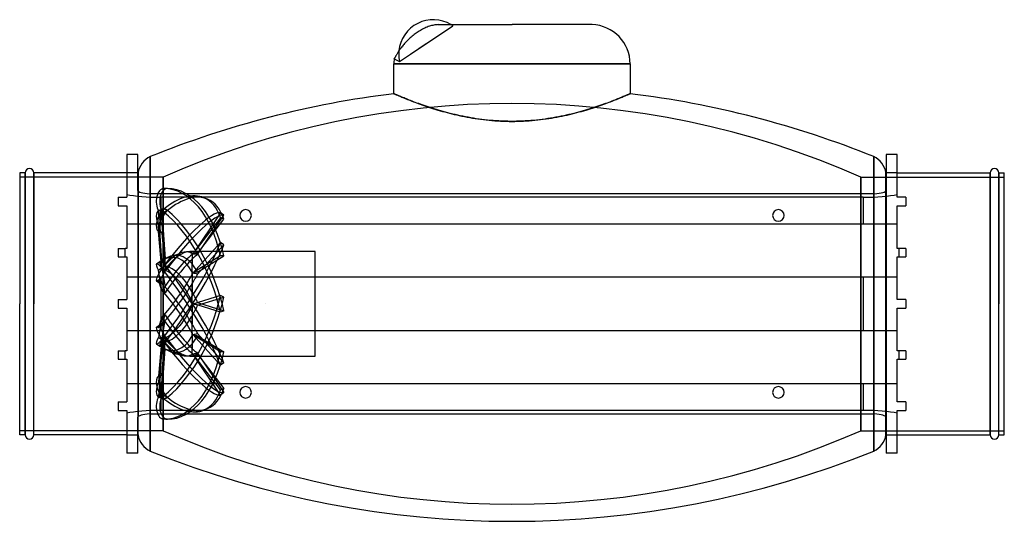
# Model space of a CAD drawing. Header units: millimetres. Extents: x -231 to 231, y -102 to 133.
import ezdxf

# ---------------------------------------------------------------- set-up
doc = ezdxf.new("R2010")
doc.units = ezdxf.units.MM
doc.layers.add('HIDDEN', color=7, linetype='Continuous')
doc.layers.add('THICK', color=7, linetype='Continuous')

msp = doc.modelspace()

# ---------------------------------------------------------------- linework, layer by layer
at = {"layer": 'HIDDEN'}
for p, q in [((-47.64, 117.14), (-27.73, 130.42)), ((-47.64, 117.14), (-40.25, 122.07)), ((-52.77, 113.73), (-47.64, 117.14)), ((0, 112.53), (-55.44, 112.53)), ((-55.29, 114.91), (-55.28, 114.91)), ((-55.28, 114.92), (-55.27, 114.94)), ((-55.28, 114.91), (-55.28, 114.92)), ((-55.27, 114.94), (-55.26, 114.97)), ((-55.26, 114.97), (-55.24, 115)), ((-55.24, 115), (-55.22, 115.04)), ((55.44, 112.53), (0, 112.53)), ((-55.44, 98.6), (-55.42, 98.6)), ((-55.42, 98.6), (-55.37, 98.57)), ((-55.37, 98.57), (-55.29, 98.54)), ((-55.29, 98.54), (-55.17, 98.49)), ((-55.17, 98.49), (-55.02, 98.42)), ((-55.02, 98.42), (-54.84, 98.34)), ((-54.84, 98.34), (-54.63, 98.25)), ((-54.63, 98.25), (-54.38, 98.14)), ((-54.38, 98.14), (-54.1, 98.02)), ((-54.1, 98.02), (-53.79, 97.89)), ((-53.79, 97.89), (-53.45, 97.74)), ((-53.45, 97.74), (-53.07, 97.58)), ((-53.07, 97.58), (-52.67, 97.41)), ((-52.67, 97.41), (-52.23, 97.23)), ((-52.23, 97.23), (-51.77, 97.03)), ((-51.77, 97.03), (-51.27, 96.83)), ((51.27, 96.82), (51.76, 97.03)), ((51.76, 97.03), (52.23, 97.22)), ((52.23, 97.22), (52.66, 97.41)), ((52.66, 97.41), (53.07, 97.58)), ((53.07, 97.58), (53.44, 97.74)), ((53.44, 97.74), (53.79, 97.89)), ((53.79, 97.89), (54.1, 98.02)), ((54.1, 98.02), (54.38, 98.14)), ((54.38, 98.14), (54.63, 98.25)), ((54.63, 98.25), (54.84, 98.34)), ((54.84, 98.34), (55.02, 98.42)), ((55.02, 98.42), (55.17, 98.49)), ((55.17, 98.49), (55.29, 98.54)), ((55.29, 98.54), (55.37, 98.57)), ((55.37, 98.57), (55.42, 98.6)), ((55.42, 98.6), (55.44, 98.6)), ((-51.27, 96.83), (-50.75, 96.61)), ((-50.75, 96.61), (-50.19, 96.38)), ((-50.19, 96.38), (-49.61, 96.15)), ((-49.61, 96.15), (-49, 95.9)), ((-49, 95.9), (-48.36, 95.65)), ((-48.36, 95.65), (-47.7, 95.39)), ((-47.7, 95.39), (-47, 95.12)), ((-47, 95.12), (-46.28, 94.85)), ((-46.28, 94.85), (-45.54, 94.56)), ((-45.54, 94.56), (-44.77, 94.28)), ((-44.77, 94.28), (-43.97, 93.99)), ((-43.97, 93.99), (-43.15, 93.69)), ((-43.15, 93.69), (-42.31, 93.39)), ((-42.31, 93.39), (-41.44, 93.08)), ((-41.44, 93.08), (-40.55, 92.78)), ((-40.55, 92.78), (-39.64, 92.47)), ((-39.64, 92.47), (-38.7, 92.16)), ((38.69, 92.16), (39.63, 92.47)), ((39.63, 92.47), (40.54, 92.78)), ((40.54, 92.78), (41.43, 93.08)), ((41.43, 93.08), (42.3, 93.38)), ((42.3, 93.38), (43.14, 93.68)), ((43.14, 93.68), (43.96, 93.98)), ((43.96, 93.98), (44.76, 94.27)), ((44.76, 94.27), (45.53, 94.56)), ((45.53, 94.56), (46.28, 94.84)), ((46.28, 94.84), (46.99, 95.12)), ((46.99, 95.12), (47.69, 95.39)), ((47.69, 95.39), (48.35, 95.65)), ((48.35, 95.65), (48.99, 95.9)), ((48.99, 95.9), (49.6, 96.15)), ((49.6, 96.15), (50.19, 96.38)), ((50.19, 96.38), (50.74, 96.61)), ((50.74, 96.61), (51.27, 96.82)), ((-38.7, 92.16), (-37.74, 91.85)), ((-37.74, 91.85), (-36.76, 91.54)), ((-36.76, 91.54), (-35.76, 91.23)), ((-35.76, 91.23), (-34.74, 90.93)), ((-34.74, 90.93), (-33.7, 90.62)), ((-33.7, 90.62), (-32.64, 90.32)), ((-32.64, 90.32), (-31.56, 90.02)), ((-31.56, 90.02), (-30.46, 89.73)), ((-30.46, 89.73), (-29.35, 89.44)), ((-29.35, 89.44), (-28.22, 89.15)), ((-28.22, 89.15), (-27.07, 88.88)), ((-27.07, 88.88), (-25.9, 88.61)), ((-25.9, 88.61), (-24.72, 88.34)), ((-24.72, 88.34), (-23.52, 88.09)), ((-23.52, 88.09), (-22.3, 87.84)), ((-22.3, 87.84), (-21.07, 87.61)), ((21.05, 87.6), (22.28, 87.84)), ((22.28, 87.84), (23.49, 88.08)), ((23.49, 88.08), (24.7, 88.34)), ((24.7, 88.34), (25.88, 88.6)), ((25.88, 88.6), (27.05, 88.87)), ((27.05, 88.87), (28.2, 89.15)), ((28.2, 89.15), (29.34, 89.43)), ((29.34, 89.43), (30.45, 89.72)), ((30.45, 89.72), (31.55, 90.02)), ((31.55, 90.02), (32.63, 90.32)), ((32.63, 90.32), (33.69, 90.62)), ((33.69, 90.62), (34.73, 90.92)), ((34.73, 90.92), (35.75, 91.23)), ((35.75, 91.23), (36.75, 91.54)), ((36.75, 91.54), (37.73, 91.85)), ((37.73, 91.85), (38.69, 92.16)), ((-21.07, 87.61), (-19.83, 87.38)), ((-19.83, 87.38), (-18.57, 87.17)), ((-18.57, 87.17), (-17.3, 86.96)), ((-17.3, 86.96), (-16.02, 86.77)), ((-16.02, 86.77), (-14.72, 86.59)), ((-14.72, 86.59), (-13.42, 86.43)), ((-13.42, 86.43), (-12.11, 86.28)), ((-12.11, 86.28), (-10.79, 86.14)), ((-10.79, 86.14), (-9.46, 86.02)), ((-9.46, 86.02), (-8.12, 85.92)), ((-8.12, 85.92), (-6.78, 85.83)), ((-6.78, 85.83), (-5.43, 85.75)), ((-5.43, 85.75), (-4.08, 85.69)), ((-4.08, 85.69), (-2.73, 85.65)), ((-2.73, 85.65), (-1.37, 85.63)), ((-1.37, 85.63), (-0.02, 85.62)), ((-0.02, 85.62), (1.34, 85.63)), ((1.34, 85.63), (2.7, 85.65)), ((2.7, 85.65), (4.05, 85.69)), ((4.05, 85.69), (5.41, 85.75)), ((5.41, 85.75), (6.75, 85.82)), ((6.75, 85.82), (8.09, 85.91)), ((8.09, 85.91), (9.43, 86.02)), ((9.43, 86.02), (10.76, 86.14)), ((10.76, 86.14), (12.08, 86.28)), ((12.08, 86.28), (13.39, 86.43)), ((13.39, 86.43), (14.7, 86.59)), ((14.7, 86.59), (15.99, 86.77)), ((15.99, 86.77), (17.27, 86.96)), ((17.27, 86.96), (18.54, 87.16)), ((18.54, 87.16), (19.8, 87.38)), ((19.8, 87.38), (21.05, 87.6)), ((-169.79, 69.06), (-169.79, 0)), ((169.79, 69.06), (169.79, 0)), ((-228.38, 61.5), (-228.38, 0)), ((-224.38, 0), (-224.38, 61.5)), ((-175.56, 61.5), (-180.8, 61.5)), ((-175.45, 0), (-175.45, 61.5)), ((175.45, 61.5), (175.45, 0)), ((180.8, 61.5), (175.56, 61.5)), ((224.38, 61.5), (224.38, 0)), ((228.38, 0), (228.38, 61.5)), ((-163.62, 59.5), (-231, 59.5)), ((-163.62, 59.5), (-163.62, 0)), ((-163.62, 0), (-163.62, 59.5)), ((163.62, 59.5), (163.62, 0)), ((163.62, 0), (163.62, 59.5)), ((163.62, 59.5), (231, 59.5)), ((-175.56, 53.14), (-175.56, -53.14)), ((-175.45, 52.89), (-175.45, 0)), ((-169.92, 51.65), (-169.92, -51.65)), ((-169.79, -51.65), (-169.79, 51.65)), ((-161.7, 54.12), (-163.32, 54.12)), ((169.79, -51.65), (169.79, 51.65)), ((169.92, -51.65), (169.92, 51.65)), ((175.45, 0), (175.45, 52.89)), ((175.56, 53.14), (175.56, -53.14)), ((-184.8, 50), (-184.8, 50)), ((-180.8, 50), (-180.8, 50)), ((-144.48, 49.78), (-142.86, 49.09)), ((180.8, 50), (180.8, 50)), ((184.8, 50), (184.8, 50)), ((-184.8, 46), (-184.8, 46)), ((-180.8, 46), (-180.8, 46)), ((-164.27, 20.14), (-165.87, 43.62)), ((-164.26, 43.62), (-165.87, 43.62)), ((-165.73, 43.77), (-164.12, 44.46)), ((-164.26, 43.62), (-162.72, 21.1)), ((-161.7, 43.78), (-163.32, 44.47)), ((-161.7, 43.78), (-163.32, 43.09)), ((-136.82, 42.77), (-149.76, 23.36)), ((-147.5, 23.2), (-135.2, 41.65)), ((-135.2, 41.65), (-136.82, 42.77)), ((180.8, 46), (180.8, 46)), ((184.8, 46), (184.8, 46)), ((-180.8, 37.5), (-180.8, 37.5)), ((-164.26, 37.36), (-165.87, 36.67)), ((-164.26, 37.36), (-162.72, 17.89)), ((-136.82, 40.38), (-149.76, 23.43)), ((-147.5, 23.57), (-135.2, 39.68)), ((-135.2, 39.68), (-136.82, 40.38)), ((180.8, 37.5), (180.8, 37.5)), ((-164.27, 16.38), (-165.87, 36.67)), ((-164.27, 16.21), (-165.87, 33.91)), ((-164.26, 33.22), (-165.87, 33.91)), ((-164.26, 33.22), (-162.72, 16.24)), ((-136.82, 28.83), (-149.76, 14.37)), ((-135.2, 27.71), (-136.82, 28.83)), ((-184.8, 26), (-184.8, 26)), ((-180.8, 26), (-180.8, 26)), ((-150.15, 23.07), (-150.15, 24.6)), ((-92.4, 24.6), (-150.15, 24.6)), ((-150.15, 24.6), (-150.15, 24.53)), ((-150.15, 23.68), (-150.15, 18.77)), ((-147.5, 13.97), (-135.2, 27.71)), ((-92.4, -24.6), (-92.4, 24.6)), ((180.8, 26), (180.8, 26)), ((184.8, 26), (184.8, 26)), ((-184.8, 22), (-184.8, 22)), ((-180.8, 22), (-180.8, 22)), ((-166.81, 18.77), (-165.2, 19.88)), ((-150.15, 13.64), (-150.15, 20.92)), ((-136.82, 22.56), (-149.76, 14.55)), ((-147.5, 14.94), (-135.2, 22.56)), ((-135.2, 22.56), (-136.82, 22.56)), ((180.8, 22), (180.8, 22)), ((184.8, 22), (184.8, 22)), ((-164.26, 16.83), (-165.87, 15.71)), ((-164.27, 6.36), (-165.87, 15.71)), ((-164.26, 16.83), (-162.72, 7.86)), ((-161.7, 16.72), (-163.32, 17.84)), ((-161.7, 16.72), (-163.32, 15.61)), ((-150.15, 15.25), (-150.15, 5.84)), ((-180.8, 12.5), (-180.8, 12.5)), ((-166.81, 10.88), (-165.2, 9.76)), ((-164.27, 6.09), (-165.87, 11.25)), ((-164.26, 10.13), (-165.87, 11.25)), ((-164.26, 10.13), (-162.72, 5.19)), ((-150.15, -1), (-150.15, 9.32)), ((180.8, 12.5), (180.8, 12.5)), ((-228.38, 0), (-228.38, -61.5)), ((-224.38, -61.5), (-224.38, 0)), ((-184.8, 2), (-184.8, 2)), ((-180.8, 2), (-180.8, 2)), ((-175.45, -61.5), (-175.45, 0)), ((-175.45, 0), (-175.45, -52.89)), ((-169.79, 0), (-169.79, -69.06)), ((-163.62, 0), (-163.62, -59.5)), ((-150.15, 1), (-150.15, -9.32)), ((-136.82, 3.88), (-149.76, -0.11)), ((-136.82, -3.88), (-149.76, 0.11)), ((-147.5, -0.6), (-135.2, 3.19)), ((-147.5, 0.6), (-135.2, -3.19)), ((-135.2, 3.19), (-136.82, 3.88)), ((-115.5, 0), (-115.5, 0)), ((-115.5, 0), (-115.5, 0)), ((-115.5, 0), (-115.5, 0)), ((-115.5, 0), (-115.5, 0)), ((-115.5, 0), (-115.5, 0)), ((-115.5, 0), (-115.5, 0)), ((-115.5, 0), (-115.5, 0)), ((-115.5, 0), (-115.5, 0)), ((-115.5, 0), (-115.5, 0)), ((-115.5, 0), (-115.5, 0)), ((-115.5, 0), (-115.5, 0)), ((-115.5, 0), (-115.5, 0)), ((-115.5, 0), (-115.5, 0)), ((-115.5, 0), (-115.5, 0)), ((-115.5, 0), (-115.5, 0)), ((-115.5, 0), (-115.5, 0)), ((-115.5, 0), (-115.5, 0)), ((-115.5, 0), (-115.5, 0)), ((-115.5, 0), (-115.5, 0)), ((-115.5, 0), (-115.5, 0)), ((-115.5, 0), (-115.5, 0)), ((-115.5, 0), (-115.5, 0)), ((-115.5, 0), (-115.5, 0)), ((-115.5, 0), (-115.5, 0)), ((-115.5, 0), (-115.5, 0)), ((-115.5, 0), (-115.5, 0)), ((-115.5, 0), (-115.5, 0)), ((-115.5, 0), (-115.5, 0)), ((-115.5, 0), (-115.5, 0)), ((-115.5, 0), (-115.5, 0)), ((-115.5, 0), (-115.5, 0)), ((-115.5, 0), (-115.5, 0)), ((-115.5, 0), (-115.5, 0)), ((-115.5, 0), (-115.5, 0)), ((180.8, 2), (180.8, 2)), ((184.8, 2), (184.8, 2)), ((-184.8, -2), (-184.8, -2)), ((-180.8, -2), (-180.8, -2)), ((-163.62, -59.5), (-163.62, 0)), ((-135.2, -3.19), (-136.82, -3.88)), ((-115.5, 0), (-115.5, 0)), ((-115.5, 0), (-115.5, 0)), ((-115.5, 0), (-115.5, 0)), ((-115.5, 0), (-115.5, 0)), ((-115.5, 0), (-115.5, 0)), ((-115.5, 0), (-115.5, 0)), ((-115.5, 0), (-115.5, 0)), ((-115.5, 0), (-115.5, 0)), ((-115.5, 0), (-115.5, 0)), ((-115.5, 0), (-115.5, 0)), ((-115.5, 0), (-115.5, 0)), ((-115.5, 0), (-115.5, 0)), ((-115.5, 0), (-115.5, 0)), ((-115.5, 0), (-115.5, 0)), ((-115.5, 0), (-115.5, 0)), ((-115.5, 0), (-115.5, 0)), ((-115.5, 0), (-115.5, 0)), ((-115.5, 0), (-115.5, 0)), ((-115.5, 0), (-115.5, 0)), ((-115.5, 0), (-115.5, 0)), ((-115.5, 0), (-115.5, 0)), ((-115.5, 0), (-115.5, 0)), ((-115.5, 0), (-115.5, 0)), ((-115.5, 0), (-115.5, 0)), ((-115.5, 0), (-115.5, 0)), ((-115.5, 0), (-115.5, 0)), ((-115.5, 0), (-115.5, 0)), ((-115.5, 0), (-115.5, 0)), ((-115.5, 0), (-115.5, 0)), ((-115.5, 0), (-115.5, 0)), ((163.62, -59.5), (163.62, 0)), ((163.62, 0), (163.62, -59.5)), ((169.79, 0), (169.79, -69.06)), ((175.45, -52.89), (175.45, 0)), ((175.45, 0), (175.45, -61.5)), ((180.8, -2), (180.8, -2)), ((184.8, -2), (184.8, -2)), ((224.38, 0), (224.38, -61.5)), ((228.38, -61.5), (228.38, 0)), ((-164.27, -6.09), (-165.87, -11.25)), ((-164.27, -6.36), (-165.87, -15.71)), ((-164.26, -10.13), (-162.72, -5.19)), ((-164.26, -16.83), (-162.72, -7.86)), ((-150.15, -15.25), (-150.15, -5.84)), ((-180.8, -12.5), (-180.8, -12.5)), ((-166.81, -10.88), (-165.2, -9.76)), ((-164.26, -10.13), (-165.87, -11.25)), ((-150.15, -13.64), (-150.15, -20.92)), ((180.8, -12.5), (180.8, -12.5)), ((-164.26, -16.83), (-165.87, -15.71)), ((-164.27, -16.21), (-165.87, -33.91)), ((-164.27, -16.38), (-165.87, -36.67)), ((-164.26, -33.22), (-162.72, -16.24)), ((-164.26, -37.36), (-162.72, -17.89)), ((-161.7, -16.72), (-163.32, -15.61)), ((-161.7, -16.72), (-163.32, -17.84)), ((-136.82, -28.83), (-149.76, -14.37)), ((-136.82, -22.56), (-149.76, -14.55)), ((-147.5, -13.97), (-135.2, -27.71)), ((-147.5, -14.94), (-135.2, -22.56)), ((-184.8, -22), (-184.8, -22)), ((-180.8, -22), (-180.8, -22)), ((-166.81, -18.77), (-165.2, -19.88)), ((-164.27, -20.14), (-165.87, -43.62)), ((-164.26, -43.62), (-162.72, -21.1)), ((-150.15, -23.68), (-150.15, -18.77)), ((-150.15, -24.6), (-150.15, -23.07)), ((-135.2, -22.56), (-136.82, -22.56)), ((180.8, -22), (180.8, -22)), ((184.8, -22), (184.8, -22)), ((-184.8, -26), (-184.8, -26)), ((-180.8, -26), (-180.8, -26)), ((-150.15, -24.6), (-150.15, -24.53)), ((-150.15, -24.6), (-92.4, -24.6)), ((-136.82, -42.77), (-149.76, -23.36)), ((-136.82, -40.38), (-149.76, -23.43)), ((-147.5, -23.2), (-135.2, -41.65)), ((-147.5, -23.57), (-135.2, -39.68)), ((-135.2, -27.71), (-136.82, -28.83)), ((180.8, -26), (180.8, -26)), ((184.8, -26), (184.8, -26)), ((-164.26, -33.22), (-165.87, -33.91)), ((-164.26, -37.36), (-165.87, -36.67)), ((-180.8, -37.5), (-180.8, -37.5)), ((-135.2, -39.68), (-136.82, -40.38)), ((180.8, -37.5), (180.8, -37.5)), ((-184.8, -46), (-184.8, -46)), ((-180.8, -46), (-180.8, -46)), ((-164.26, -43.62), (-165.87, -43.62)), ((-165.73, -43.77), (-164.12, -44.46)), ((-161.7, -43.78), (-163.32, -43.09)), ((-161.7, -43.78), (-163.32, -44.47)), ((-135.2, -41.65), (-136.82, -42.77)), ((180.8, -46), (180.8, -46)), ((184.8, -46), (184.8, -46)), ((-184.8, -50), (-184.8, -50)), ((-180.8, -50), (-180.8, -50)), ((-144.48, -49.78), (-142.86, -49.09)), ((180.8, -50), (180.8, -50)), ((184.8, -50), (184.8, -50)), ((-161.7, -54.12), (-163.32, -54.12)), ((-163.62, -59.5), (-231, -59.5)), ((163.62, -59.5), (231, -59.5)), ((-180.8, -61.5), (-175.56, -61.5)), ((175.56, -61.5), (180.8, -61.5))]:
    msp.add_line(p, q, dxfattribs=at)
for centre, radius, start, end in [((-36.96, 117.14), 16.17, 55.1899, 58.9973), ((-46.2, 131), 18.48, 358.1901, 0), ((-36.96, 117.14), 16.17, 174.522, 180), ((-36.96, 117.14), 16.17, 180, 192.1902), ((-46.2, 131), 18.48, 240.5486, 249.19), ((0, -311.25), 405.25, 66.1871, 113.813), ((-150.15, 0), 24.6, 241.994, 261.5102), ((-150.15, 0), 24.6, 267.5438, 270), ((0, 311.25), 405.25, 246.187, 293.8129)]:
    msp.add_arc(centre, radius, start, end, dxfattribs=at)
for centre, major_axis, ratio, start_param, end_param in [((-163.32, 47.97), (0, -6.15), 0.587785, -3.141593, -0.785398), ((-161.7, 47.97), (0, 6.15), 0.587785, 0, 2.356194), ((-163.32, 6.15), (0, -47.97), 0.587785, 1.919862, 3.141593), ((-163.32, 5.67), (-18.84, -44.12), 0.475528, -3.14159, -2.409853), ((-161.7, 6.15), (0, 47.97), 0.587785, -1.22173, 0), ((-161.7, 4.98), (18.84, 44.12), 0.475528, 0.000003, 0.73174), ((-163.32, 5.67), (-18.84, -44.12), 0.475528, 2.651602, 3.141596), ((-161.7, 4.98), (18.84, 44.12), 0.475528, -0.48999, 0.000003), ((-163.32, 39.5), (-2.42, -5.66), 0.475528, -2.409853, -0.053658), ((-163.32, 38.12), (2.42, -5.66), 0.475528, -3.14156, -1.517138), ((-163.32, 38.12), (2.42, -5.66), 0.475528, 2.409853, 3.141626), ((-161.7, 38.81), (2.42, 5.66), 0.475528, 0.73174, 3.087934), ((-161.7, 38.81), (-2.42, 5.66), 0.475528, 0.000033, 1.624454), ((-161.7, 38.81), (-2.42, 5.66), 0.475528, -0.73174, 0.000033), ((-163.32, 3.02), (-27.27, -39.47), 0.181636, -3.049577, -1.827847), ((-163.32, 4.28), (18.84, -44.12), 0.475528, 1.188122, 2.409853), ((-161.7, 4.98), (-18.84, 44.12), 0.475528, -1.95347, -0.73174), ((-161.7, 1.9), (27.27, 39.47), 0.181636, 0.092016, 1.313746), ((-163.32, -0.78), (-27.27, -39.47), 0.181636, 1.313746, 2.535477), ((-159.33, 3.92), (8.57, 20.07), 0.475528, 0.284761, 1.127389), ((-159.33, 0), (0, 21.83), 0.587785, -0.797064, 0.387187), ((-157.71, 3.23), (-8.94, -20.93), 0.475528, -2.917765, -2.025916), ((-161.7, -1.9), (27.27, 39.47), 0.181636, -1.827847, -0.606116), ((-157.71, 0), (0, -22.76), 0.587785, 2.540955, 3.444537), ((-159.33, 3.92), (8.57, 20.07), 0.475528, -0.065324, 0.284761), ((-157.71, 3.23), (-8.94, -20.93), 0.475528, -3.01049, -2.917765), ((-161.7, 0), (13.98, 23.71), 0.469519, -0.019536, 0.195853), ((-164.17, 0), (13.98, 23.71), 0.469519, -0.039626, -0.003478), ((-164.17, 0), (17.49, 24.46), 0.150264, 0.425571, 0.461719), ((-161.7, 0), (17.49, 24.46), 0.150264, 0.445662, 0.66105), ((-190.45, 0), (119.84, 15.4), 0.160038, 1.183816, 1.203907), ((-190.45, 0), (119.87, 0.71), 0.205138, 1.203163, 1.223254), ((-163.32, 13.71), (3.5, -5.06), 0.181636, -3.141509, -2.099144), ((-163.32, 13.71), (3.5, -5.06), 0.181636, 1.827847, 3.141676), ((-161.7, 14.82), (-3.5, 5.06), 0.181636, 0.000084, 1.042448), ((-161.7, 14.82), (-3.5, 5.06), 0.181636, -1.313746, 0.000084), ((-159.33, 6.34), (12.41, 17.96), 0.181636, 0.516682, 1.709395), ((-153.67, -0.7), (-4.62, 23.4), 0.803623, 0.245246, 0.338377), ((-159.33, 0), (0, 21.83), 0.587785, 0.387187, 0.395649), ((-157.71, 0), (0, -22.76), 0.587785, -2.838648, -2.757656), ((-157.71, 5.22), (-12.94, -18.72), 0.181636, -2.428484, -1.44391), ((-161.7, 0), (0, -24.6), 0.726543, 2.223573, 2.438961), ((-163.32, 15.94), (-3.5, -5.06), 0.181636, -1.827847, 0), ((-161.7, 14.82), (3.5, 5.06), 0.181636, 1.313746, 3.141592), ((-153.67, 2.29), (12.99, 20), 0.717905, 1.221413, 1.314544), ((-159.33, -3.92), (-8.57, 20.07), 0.475528, -1.528804, -0.336091), ((-153.67, -3.41), (-16.59, 17.13), 0.582385, -0.543352, -0.45022), ((-163.32, 0.78), (27.27, -39.47), 0.181636, 0.606116, 1.827847), ((-157.71, -3.23), (8.94, -20.93), 0.475528, 1.809215, 2.793789), ((-161.7, 1.9), (-27.27, 39.47), 0.181636, -2.535477, -1.313746), ((-164.17, 0), (0, 24.6), 0.726543, -0.938111, -0.901962), ((-164.17, 0), (17.49, 24.46), 0.150264, -0.875949, -0.8398), ((-161.7, 0), (17.49, 24.46), 0.150264, -1.07528, -0.859891), ((-190.45, 0), (119.86, 23.67), 0.055799, 1.193364, 1.213455), ((-190.45, 0), (-119.85, 14.3), 0.167007, -1.91728, -1.897189), ((-163.32, 15.94), (-3.5, -5.06), 0.181636, 0, 0.528348), ((-161.7, 14.82), (3.5, 5.06), 0.181636, 3.141592, 3.669941), ((-159.33, 6.34), (12.41, 17.96), 0.181636, -2.223495, -1.030782), ((-157.71, 5.22), (-12.94, -18.72), 0.181636, 0.92981, 1.914383), ((-153.67, 4.4), (18.61, 14.91), 0.357972, 1.777626, 1.870757), ((-159.33, -6.34), (-12.41, 17.96), 0.181636, -2.11081, -0.918097), ((-153.67, -4.83), (-19.26, 14.06), 0.138695, -0.98374, -0.890608), ((-157.71, -5.22), (12.94, -18.72), 0.181636, 1.227209, 2.211783), ((-161.7, 0), (-13.98, 23.71), 0.469519, -1.816504, -1.601116), ((-163.32, -4.28), (-18.84, -44.12), 0.475528, 0.73174, 1.95347), ((-161.7, -4.98), (18.84, 44.12), 0.475528, -2.409853, -1.188122), ((-164.17, 0), (-13.98, 23.71), 0.469519, -1.836595, -1.800447), ((-190.45, 0), (119.86, 23.28), 0.066327, -1.237357, -1.217266), ((-159.33, 3.92), (8.57, 20.07), 0.475528, -2.805501, -1.612788), ((-164.17, 0), (13.98, 23.71), 0.469519, -1.341146, -1.304998), ((-161.7, 0), (13.98, 23.71), 0.469519, -1.540477, -1.325088), ((-190.45, 0), (-119.86, 23.28), 0.066327, -1.924326, -1.904235), ((-153.67, 4.83), (19.26, 14.06), 0.138695, -2.250984, -2.157853), ((-159.33, -6.34), (-12.41, 17.96), 0.181636, 1.432198, 2.624911), ((-153.67, -4.4), (-18.61, 14.91), 0.357972, 1.270835, 1.363967), ((-157.71, -5.22), (12.94, -18.72), 0.181636, -1.697682, -0.713109), ((-157.71, 3.23), (-8.94, -20.93), 0.475528, 0.347804, 1.332377), ((-163.32, -15.94), (3.5, -5.06), 0.181636, -3.141592, -1.313746), ((-163.32, -15.94), (3.5, -5.06), 0.181636, 2.613245, 3.141593), ((-161.7, -14.82), (-3.5, 5.06), 0.181636, 0, 1.827847), ((-161.7, -14.82), (-3.5, 5.06), 0.181636, -0.528348, 0), ((-161.7, 0), (-17.49, 24.46), 0.150264, -2.281701, -2.066313), ((-164.17, 0), (-17.49, 24.46), 0.150264, -2.301792, -2.265644), ((-163.32, -13.71), (-3.5, -5.06), 0.181636, -1.042448, -0.000084), ((-163.32, -13.71), (-3.5, -5.06), 0.181636, -0.000084, 1.313746), ((-161.7, -14.82), (3.5, 5.06), 0.181636, 2.099144, 3.141509), ((-161.7, -14.82), (3.5, 5.06), 0.181636, 3.141509, 4.455339), ((-159.33, 0), (0, 21.83), 0.587785, 2.745944, 3.938657), ((-159.33, -3.92), (-8.57, 20.07), 0.475528, 2.014204, 2.855344), ((-153.67, 3.41), (16.59, 17.13), 0.582385, -2.691373, -2.598241), ((-153.67, -2.29), (-12.99, 20), 0.717905, 1.827048, 1.92018), ((-163.32, -3.02), (27.27, -39.47), 0.181636, -1.313746, -0.092016), ((-157.71, -3.23), (8.94, -20.93), 0.475528, -1.115676, -0.225335), ((-161.7, -1.9), (-27.27, 39.47), 0.181636, 1.827847, 3.049577), ((-164.17, 0), (0, 24.6), 0.726543, -2.23963, -2.203482), ((-161.7, 0), (0, -24.6), 0.726543, 0.702631, 0.91802), ((-190.45, 0), (119.85, 14.3), 0.167007, -1.244404, -1.224313), ((-190.45, 0), (-119.86, 23.67), 0.055799, 1.928138, 1.948228), ((-153.67, 0.7), (4.62, 23.4), 0.803623, 2.803215, 2.896347), ((-163.32, -6.15), (0, -47.97), 0.587785, 0, 1.22173), ((-157.71, 0), (0, -22.76), 0.587785, -0.383936, -0.303044), ((-161.7, -6.15), (0, 47.97), 0.587785, -3.141593, -1.919862), ((-157.71, 0), (0, -22.76), 0.587785, -0.297185, 0.600637), ((-161.7, 0), (-17.49, 24.46), 0.150264, 2.480543, 2.695931), ((-164.17, 0), (-17.49, 24.46), 0.150264, 2.679874, 2.716022), ((-159.33, -3.92), (-8.57, 20.07), 0.475528, 2.855344, 3.206917), ((-157.71, -3.23), (8.94, -20.93), 0.475528, -0.225335, -0.131103), ((-164.17, 0), (-13.98, 23.71), 0.469519, -3.138114, -3.101966), ((-161.7, 0), (-13.98, 23.71), 0.469519, 2.94574, 3.161128), ((-190.45, 0), (-119.87, 0.71), 0.205138, 1.918339, 1.938429), ((-190.45, 0), (-119.84, 15.4), 0.160038, 1.937686, 1.957776), ((-163.32, -39.5), (2.42, -5.66), 0.475528, -3.087934, -0.73174), ((-163.32, -38.12), (-2.42, -5.66), 0.475528, -1.624454, -0.000033), ((-161.7, -38.81), (-2.42, 5.66), 0.475528, 0.053658, 2.409853), ((-161.7, -38.81), (2.42, 5.66), 0.475528, 1.517138, 3.14156), ((-163.32, -5.67), (18.84, -44.12), 0.475528, -0.000003, 0.48999), ((-161.7, -4.98), (-18.84, 44.12), 0.475528, 3.14159, 3.631583), ((-163.32, -47.97), (0, -6.15), 0.587785, -2.356194, 0), ((-163.32, -38.12), (-2.42, -5.66), 0.475528, -0.000033, 0.73174), ((-161.7, -47.97), (0, 6.15), 0.587785, 0.785398, 3.141593), ((-161.7, -38.81), (2.42, 5.66), 0.475528, 3.14156, 3.873333), ((-163.32, -5.67), (18.84, -44.12), 0.475528, -0.73174, -0.000003), ((-161.7, -4.98), (-18.84, 44.12), 0.475528, 2.409853, 3.14159)]:
    msp.add_ellipse(centre, major_axis=major_axis, ratio=ratio, start_param=start_param, end_param=end_param, dxfattribs=at)
at = {"layer": 'THICK'}
for p, q in [((-40.9, 129.39), (-41.42, 129.14)), ((-40.36, 129.62), (-40.9, 129.39)), ((-39.81, 129.85), (-40.36, 129.62)), ((-39.26, 130.05), (-39.81, 129.85)), ((-38.72, 130.24), (-39.26, 130.05)), ((-38.2, 130.4), (-38.72, 130.24)), ((-37.7, 130.54), (-38.2, 130.4)), ((-37.19, 130.66), (-37.7, 130.54)), ((-36.68, 130.77), (-37.19, 130.66)), ((-36.16, 130.85), (-36.68, 130.77)), ((-35.65, 130.92), (-36.16, 130.85)), ((-35.15, 130.97), (-35.65, 130.92)), ((-34.68, 131), (-35.15, 130.97)), ((-34.68, 131), (0, 131)), ((37.57, 131), (0, 131)), ((-47.76, 124.77), (-48.19, 124.37)), ((-47.32, 125.16), (-47.76, 124.77)), ((-46.86, 125.55), (-47.32, 125.16)), ((-46.4, 125.93), (-46.86, 125.55)), ((-45.94, 126.3), (-46.4, 125.93)), ((-45.48, 126.64), (-45.94, 126.3)), ((-45.01, 126.98), (-45.48, 126.64)), ((-44.52, 127.32), (-45.01, 126.98)), ((-44.01, 127.66), (-44.52, 127.32)), ((-43.49, 127.99), (-44.01, 127.66)), ((-42.96, 128.31), (-43.49, 127.99)), ((-42.44, 128.61), (-42.96, 128.31)), ((-41.92, 128.89), (-42.44, 128.61)), ((-41.42, 129.14), (-41.92, 128.89)), ((-51.98, 120.17), (-52.25, 119.82)), ((-51.7, 120.53), (-51.98, 120.17)), ((-51.4, 120.91), (-51.7, 120.53)), ((-51.09, 121.29), (-51.4, 120.91)), ((-50.76, 121.68), (-51.09, 121.29)), ((-50.42, 122.07), (-50.76, 121.68)), ((-50.07, 122.47), (-50.42, 122.07)), ((-49.71, 122.85), (-50.07, 122.47)), ((-49.35, 123.23), (-49.71, 122.85)), ((-48.99, 123.6), (-49.35, 123.23)), ((-48.6, 123.98), (-48.99, 123.6)), ((-48.19, 124.37), (-48.6, 123.98)), ((-54.92, 115.62), (-55, 115.47)), ((-54.83, 115.78), (-54.92, 115.62)), ((-54.74, 115.95), (-54.83, 115.78)), ((-54.64, 116.13), (-54.74, 115.95)), ((-54.52, 116.34), (-54.64, 116.13)), ((-54.39, 116.56), (-54.52, 116.34)), ((-54.25, 116.81), (-54.39, 116.56)), ((-54.1, 117.06), (-54.25, 116.81)), ((-53.95, 117.31), (-54.1, 117.06)), ((-53.78, 117.58), (-53.95, 117.31)), ((-53.59, 117.87), (-53.78, 117.58)), ((-53.39, 118.18), (-53.59, 117.87)), ((-53.18, 118.5), (-53.39, 118.18)), ((-52.96, 118.83), (-53.18, 118.5)), ((-52.73, 119.16), (-52.96, 118.83)), ((-52.49, 119.48), (-52.73, 119.16)), ((-52.25, 119.82), (-52.49, 119.48)), ((-55.44, 112.53), (0, 112.53)), ((-55.44, 98.6), (-55.44, 112.53)), ((-55.28, 114.92), (-55.29, 114.91)), ((-55.27, 114.94), (-55.28, 114.92)), ((-55.25, 114.98), (-55.27, 114.94)), ((-55.22, 115.04), (-55.25, 114.98)), ((-55.18, 115.12), (-55.22, 115.04)), ((-55.13, 115.22), (-55.18, 115.12)), ((-55.07, 115.34), (-55.13, 115.22)), ((-55, 115.47), (-55.07, 115.34)), ((0, 112.53), (55.44, 112.53)), ((55.44, 112.53), (55.44, 98.6)), ((-55.42, 98.6), (-55.44, 98.6)), ((-55.37, 98.57), (-55.42, 98.6)), ((-55.29, 98.54), (-55.37, 98.57)), ((-55.17, 98.48), (-55.29, 98.54)), ((-55.02, 98.42), (-55.17, 98.48)), ((-54.83, 98.34), (-55.02, 98.42)), ((-54.61, 98.24), (-54.83, 98.34)), ((-54.36, 98.13), (-54.61, 98.24)), ((-54.08, 98.01), (-54.36, 98.13)), ((-53.76, 97.87), (-54.08, 98.01)), ((-53.41, 97.73), (-53.76, 97.87)), ((-53.03, 97.56), (-53.41, 97.73)), ((-52.62, 97.39), (-53.03, 97.56)), ((-52.18, 97.2), (-52.62, 97.39)), ((-51.71, 97.01), (-52.18, 97.2)), ((52.19, 97.21), (51.71, 97.01)), ((52.63, 97.39), (52.19, 97.21)), ((53.04, 97.56), (52.63, 97.39)), ((53.42, 97.73), (53.04, 97.56)), ((53.76, 97.87), (53.42, 97.73)), ((54.08, 98.01), (53.76, 97.87)), ((54.36, 98.13), (54.08, 98.01)), ((54.61, 98.24), (54.36, 98.13)), ((54.83, 98.34), (54.61, 98.24)), ((55.02, 98.42), (54.83, 98.34)), ((55.17, 98.48), (55.02, 98.42)), ((55.29, 98.54), (55.17, 98.48)), ((55.37, 98.57), (55.29, 98.54)), ((55.42, 98.6), (55.37, 98.57)), ((55.44, 98.6), (55.42, 98.6)), ((-51.2, 96.8), (-51.71, 97.01)), ((-50.67, 96.58), (-51.2, 96.8)), ((-50.11, 96.35), (-50.67, 96.58)), ((-49.52, 96.11), (-50.11, 96.35)), ((-48.89, 95.86), (-49.52, 96.11)), ((-48.25, 95.61), (-48.89, 95.86)), ((-47.57, 95.34), (-48.25, 95.61)), ((-46.87, 95.07), (-47.57, 95.34)), ((-46.14, 94.79), (-46.87, 95.07)), ((-45.38, 94.5), (-46.14, 94.79)), ((-44.6, 94.21), (-45.38, 94.5)), ((-43.79, 93.92), (-44.6, 94.21)), ((-42.96, 93.62), (-43.79, 93.92)), ((-42.11, 93.32), (-42.96, 93.62)), ((-41.23, 93.01), (-42.11, 93.32)), ((-40.32, 92.7), (-41.23, 93.01)), ((-39.4, 92.39), (-40.32, 92.7)), ((40.34, 92.71), (39.41, 92.4)), ((41.24, 93.01), (40.34, 92.71)), ((42.12, 93.32), (41.24, 93.01)), ((42.97, 93.62), (42.12, 93.32)), ((43.81, 93.92), (42.97, 93.62)), ((44.61, 94.22), (43.81, 93.92)), ((45.39, 94.51), (44.61, 94.22)), ((46.15, 94.8), (45.39, 94.51)), ((46.88, 95.07), (46.15, 94.8)), ((47.58, 95.35), (46.88, 95.07)), ((48.26, 95.61), (47.58, 95.35)), ((48.91, 95.87), (48.26, 95.61)), ((49.53, 96.11), (48.91, 95.87)), ((50.12, 96.35), (49.53, 96.11)), ((50.68, 96.58), (50.12, 96.35)), ((51.21, 96.8), (50.68, 96.58)), ((51.71, 97.01), (51.21, 96.8)), ((-38.45, 92.08), (-39.4, 92.39)), ((-37.48, 91.77), (-38.45, 92.08)), ((-36.48, 91.46), (-37.48, 91.77)), ((-35.47, 91.14), (-36.48, 91.46)), ((-34.43, 90.84), (-35.47, 91.14)), ((-33.38, 90.53), (-34.43, 90.84)), ((-32.3, 90.22), (-33.38, 90.53)), ((-31.21, 89.93), (-32.3, 90.22)), ((-30.1, 89.63), (-31.21, 89.93)), ((-28.96, 89.34), (-30.1, 89.63)), ((-27.82, 89.06), (-28.96, 89.34)), ((-26.65, 88.78), (-27.82, 89.06)), ((-25.47, 88.51), (-26.65, 88.78)), ((-24.27, 88.25), (-25.47, 88.51)), ((-23.05, 87.99), (-24.27, 88.25)), ((-21.82, 87.75), (-23.05, 87.99)), ((23.08, 88), (21.85, 87.75)), ((24.29, 88.25), (23.08, 88)), ((25.49, 88.51), (24.29, 88.25)), ((26.67, 88.78), (25.49, 88.51)), ((27.84, 89.06), (26.67, 88.78)), ((28.98, 89.35), (27.84, 89.06)), ((30.11, 89.64), (28.98, 89.35)), ((31.23, 89.93), (30.11, 89.64)), ((32.32, 90.23), (31.23, 89.93)), ((33.39, 90.53), (32.32, 90.23)), ((34.45, 90.84), (33.39, 90.53)), ((35.48, 91.15), (34.45, 90.84)), ((36.5, 91.46), (35.48, 91.15)), ((37.49, 91.77), (36.5, 91.46)), ((38.46, 92.08), (37.49, 91.77)), ((39.41, 92.4), (38.46, 92.08)), ((-20.57, 87.51), (-21.82, 87.75)), ((-19.31, 87.29), (-20.57, 87.51)), ((-18.04, 87.08), (-19.31, 87.29)), ((-16.75, 86.88), (-18.04, 87.08)), ((-15.46, 86.69), (-16.75, 86.88)), ((-14.15, 86.52), (-15.46, 86.69)), ((-12.83, 86.36), (-14.15, 86.52)), ((-11.5, 86.21), (-12.83, 86.36)), ((-10.17, 86.08), (-11.5, 86.21)), ((-8.82, 85.97), (-10.17, 86.08)), ((-7.48, 85.87), (-8.82, 85.97)), ((-6.12, 85.79), (-7.48, 85.87)), ((-4.76, 85.72), (-6.12, 85.79)), ((-3.4, 85.67), (-4.76, 85.72)), ((-2.03, 85.64), (-3.4, 85.67)), ((-0.66, 85.62), (-2.03, 85.64)), ((0.7, 85.62), (-0.66, 85.62)), ((2.07, 85.64), (0.7, 85.62)), ((3.43, 85.67), (2.07, 85.64)), ((4.8, 85.72), (3.43, 85.67)), ((6.16, 85.79), (4.8, 85.72)), ((7.51, 85.87), (6.16, 85.79)), ((8.86, 85.97), (7.51, 85.87)), ((10.21, 86.09), (8.86, 85.97)), ((11.54, 86.22), (10.21, 86.09)), ((12.87, 86.36), (11.54, 86.22)), ((14.18, 86.52), (12.87, 86.36)), ((15.49, 86.7), (14.18, 86.52)), ((16.79, 86.89), (15.49, 86.7)), ((18.08, 87.09), (16.79, 86.89)), ((19.35, 87.3), (18.08, 87.09)), ((20.61, 87.52), (19.35, 87.3)), ((21.85, 87.75), (20.61, 87.52)), ((-180.8, 70), (-180.8, 51.32)), ((-175.56, 70), (-180.8, 70)), ((-175.56, 53.14), (-175.56, 70)), ((175.56, 70), (175.56, 53.14)), ((180.8, 70), (175.56, 70)), ((180.8, 51.32), (180.8, 70)), ((-169.79, 51.65), (-169.79, 69.06)), ((169.79, 51.65), (169.79, 69.06)), ((-231, 61.5), (-231, 0)), ((-228.38, 61.5), (-231, 61.5)), ((-228.38, 0), (-228.38, 61.5)), ((-224.38, 61.5), (-224.38, 0)), ((-180.8, 61.5), (-224.38, 61.5)), ((-175.45, 61.5), (-175.56, 61.5)), ((-175.45, 61.5), (-175.45, 52.89)), ((175.45, 52.89), (175.45, 61.5)), ((175.45, 61.5), (175.56, 61.5)), ((180.8, 61.5), (224.38, 61.5)), ((224.38, 0), (224.38, 61.5)), ((228.38, 61.5), (228.38, 0)), ((228.38, 61.5), (231, 61.5)), ((231, 0), (231, 61.5)), ((-180.8, 51.32), (-180.8, 50)), ((169.92, 51.65), (-169.92, 51.65)), ((180.8, 50), (180.8, 51.32)), ((-184.8, 50), (-180.8, 50)), ((-184.8, 50), (-184.8, 46)), ((164.8, 50), (-164.8, 50)), ((-164.8, 50), (-164.8, 37.5)), ((164.8, 50), (164.8, 37.5)), ((184.8, 50), (180.8, 50)), ((184.8, 50), (184.8, 46)), ((-184.8, 46), (-180.8, 46)), ((-180.8, 46), (-180.8, 37.5)), ((180.8, 37.5), (180.8, 46)), ((180.8, 46), (184.8, 46)), ((-180.8, 37.5), (-164.8, 37.5)), ((-180.8, 37.5), (-180.8, 26)), ((-164.8, 37.5), (164.8, 37.5)), ((164.8, 37.5), (180.8, 37.5)), ((180.8, 26), (180.8, 37.5)), ((-184.8, 26), (-181.5, 26)), ((-184.8, 26), (-184.8, 22)), ((-180.8, 26), (-181.5, 26)), ((-181.5, 22), (-181.5, 26)), ((181.5, 26), (180.8, 26)), ((184.8, 26), (181.5, 26)), ((181.5, 26), (181.5, 22)), ((184.8, 26), (184.8, 22)), ((-184.8, 22), (-181.5, 22)), ((-181.5, 22), (-180.8, 22)), ((-180.8, 22), (-180.8, 12.5)), ((180.8, 12.5), (180.8, 22)), ((180.8, 22), (181.5, 22)), ((181.5, 22), (184.8, 22)), ((-180.8, 12.5), (-180.8, 2)), ((-164.8, 12.5), (-180.8, 12.5)), ((-164.8, 12.5), (-164.8, -12.5)), ((164.8, 12.5), (-164.8, 12.5)), ((180.8, 12.5), (164.8, 12.5)), ((164.8, 12.5), (164.8, -12.5)), ((180.8, 2), (180.8, 12.5)), ((-231, -61.5), (-231, 0)), ((-228.38, -61.5), (-228.38, 0)), ((-224.38, -61.5), (-224.38, 0)), ((-184.8, 2), (-180.8, 2)), ((-184.8, 2), (-184.8, -2)), ((184.8, 2), (180.8, 2)), ((184.8, 2), (184.8, -2)), ((-184.8, -2), (-180.8, -2)), ((-180.8, -2), (-180.8, -12.5)), ((180.8, -12.5), (180.8, -2)), ((180.8, -2), (184.8, -2)), ((224.38, -61.5), (224.38, 0)), ((228.38, -61.5), (228.38, 0)), ((231, -61.5), (231, 0)), ((-180.8, -12.5), (-180.8, -22)), ((-180.8, -12.5), (-164.8, -12.5)), ((-164.8, -12.5), (164.8, -12.5)), ((164.8, -12.5), (180.8, -12.5)), ((180.8, -22), (180.8, -12.5)), ((-184.8, -22), (-181.5, -22)), ((-184.8, -22), (-184.8, -26)), ((-180.8, -22), (-181.5, -22)), ((-181.5, -26), (-181.5, -22)), ((181.5, -22), (180.8, -22)), ((181.5, -22), (181.5, -26)), ((184.8, -22), (181.5, -22)), ((184.8, -22), (184.8, -26)), ((-184.8, -26), (-181.5, -26)), ((-181.5, -26), (-180.8, -26)), ((-180.8, -26), (-180.8, -37.5)), ((180.8, -37.5), (180.8, -26)), ((180.8, -26), (181.5, -26)), ((181.5, -26), (184.8, -26)), ((-180.8, -37.5), (-180.8, -46)), ((-164.8, -37.5), (-180.8, -37.5)), ((-164.8, -37.5), (-164.8, -50)), ((164.8, -37.5), (-164.8, -37.5)), ((180.8, -37.5), (164.8, -37.5)), ((164.8, -37.5), (164.8, -50)), ((180.8, -46), (180.8, -37.5)), ((-184.8, -46), (-180.8, -46)), ((-184.8, -46), (-184.8, -50)), ((184.8, -46), (180.8, -46)), ((184.8, -46), (184.8, -50)), ((-184.8, -50), (-180.8, -50)), ((-180.8, -50), (-180.8, -51.32)), ((164.8, -50), (-164.8, -50)), ((180.8, -51.32), (180.8, -50)), ((180.8, -50), (184.8, -50)), ((-180.8, -51.32), (-180.8, -70)), ((-175.56, -70), (-175.56, -53.14)), ((-175.45, -61.5), (-175.45, -52.89)), ((-169.92, -51.65), (169.92, -51.65)), ((-169.79, -69.06), (-169.79, -51.65)), ((169.79, -69.06), (169.79, -51.65)), ((175.45, -61.5), (175.45, -52.89)), ((175.56, -53.14), (175.56, -70)), ((180.8, -70), (180.8, -51.32)), ((-228.38, -61.5), (-231, -61.5)), ((-180.8, -61.5), (-224.38, -61.5)), ((-175.45, -61.5), (-175.56, -61.5)), ((175.45, -61.5), (175.56, -61.5)), ((180.8, -61.5), (224.38, -61.5)), ((228.38, -61.5), (231, -61.5)), ((-175.56, -70), (-180.8, -70)), ((180.8, -70), (175.56, -70))]:
    msp.add_line(p, q, dxfattribs=at)
for centre, radius, start, end in [((-36.96, 117.14), 16.17, 58.9973, 174.522), ((36.96, 112.53), 18.48, 0, 88.115), ((-36.96, 112.53), 18.48, 172.6063, 180), ((0, -352.08), 454.08, 97.0129, 111.957), ((0, -352.08), 454.08, 68.043, 82.9871), ((-165.56, 60), 10, 115, 171.3731), ((165.56, 60), 10, 8.6269, 65), ((-226.38, 61.5), 2, 0, 180), ((226.38, 61.5), 2, 0, 180), ((-125, 41.5), 2.7, 90, 270), ((-125, 41.5), 2.7, 270, 90), ((125, 41.5), 2.7, 90, 270), ((125, 41.5), 2.7, 270, 90), ((-125, -41.5), 2.7, 90, 270), ((-125, -41.5), 2.7, 270, 90), ((125, -41.5), 2.7, 90, 270), ((125, -41.5), 2.7, 270, 90), ((-226.38, -61.5), 2, 180, 0), ((-165.56, -60), 10, 188.6269, 245), ((165.56, -60), 10, 295, 351.3731), ((226.38, -61.5), 2, 180, 0), ((0, 352.08), 454.08, 248.043, 291.957)]:
    msp.add_arc(centre, radius, start, end, dxfattribs=at)
for centre, major_axis, start_param, end_param in [((-164.8, 53.31), (20, 0), -2.498092, -1.570796), ((-165.56, 53.14), (-10, 0), 0, 1.11977), ((164.8, 53.31), (20, 0), -1.570796, -0.643501), ((165.56, 53.14), (-10, 0), 2.021823, 3.141593), ((-164.8, -53.31), (-20, 0), -1.570796, -0.643501), ((164.8, -53.31), (-20, 0), -2.498092, -1.570796), ((-165.56, -53.14), (10, 0), 2.021823, 3.141593), ((165.56, -53.14), (10, 0), 0, 1.11977)]:
    msp.add_ellipse(centre, major_axis=major_axis, ratio=0.165289, start_param=start_param, end_param=end_param, dxfattribs=at)

doc.saveas('drawing.dxf')
